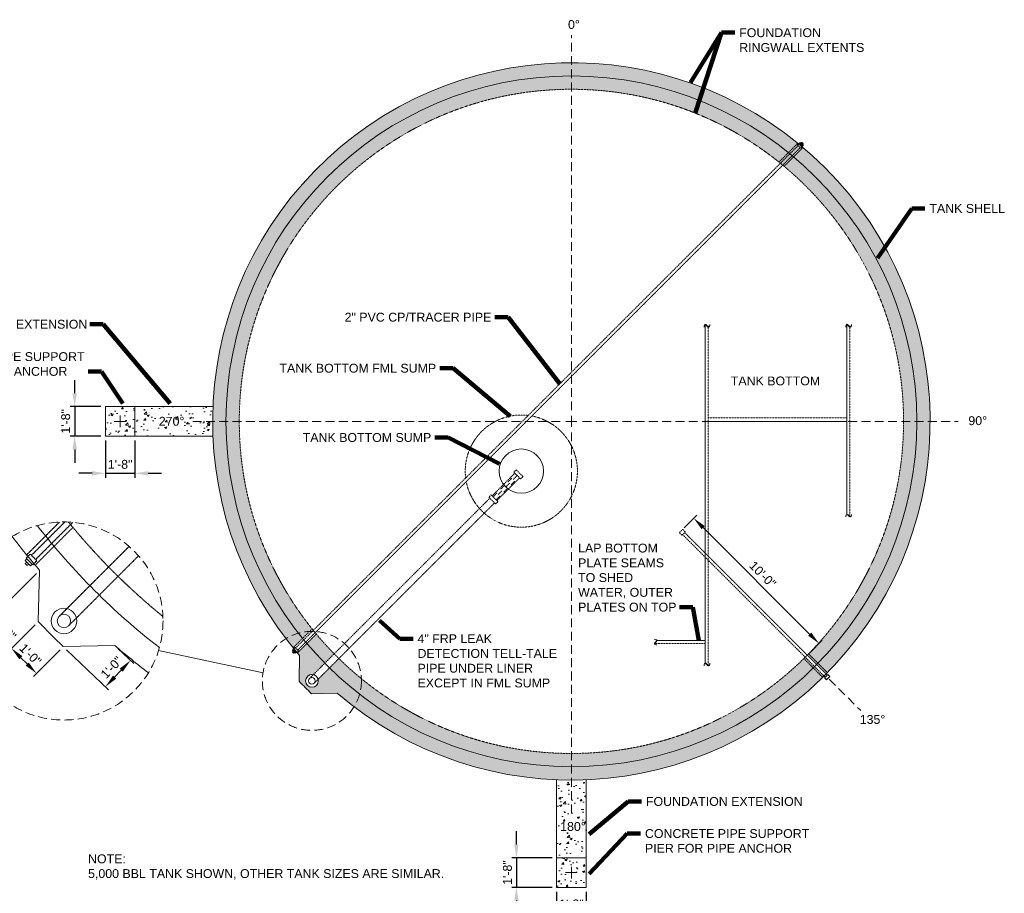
# Model space of a CAD drawing. Header units: inches. Extents: x -1412 to -265, y -396 to 498.
# Tile 5 of 5: x -1030 to -363, y -94 to 498. Entities that reach past the tile are written whole.
import ezdxf

# ---------------------------------------------------------------- set-up
doc = ezdxf.new("R2010")
doc.units = ezdxf.units.IN
doc.header["$MEASUREMENT"] = 0
for name, pattern in [('( Dashed )', [9, 6, -3]), ('DASHED', [0.23622, 0.15748, -0.07874]), ('HIDDEN', [0.19685, 0.15748, -0.03937])]:
    doc.linetypes.add(name, pattern=pattern)
doc.layers.get('DefPoints').update_dxf_attribs({"lineweight": 0})
for name, color, linetype, lineweight in [('G-ANNO-DIMS', 2, 'Continuous', 0), ('G-ANNO-MASK', 1, 'Continuous', 0), ('G-ANNO-NOTE', 4, 'Continuous', 30), ('G-ANNO-PATT', 250, 'Continuous', 0), ('G-ANNO-TEXT', 2, 'Continuous', 30), ('G-GRID-COOR', 2, 'Continuous', 13), ('G-GRID-IDEN', 3, 'Continuous', 13), ('M-DETL-LGHT', 3, 'Continuous', 0), ('M-DETL-MEDM', 5, 'Continuous', 0), ('M-DETL-MLGT', 2, 'Continuous', 0)]:
    doc.layers.add(name, color=color, linetype=linetype, lineweight=lineweight)
doc.styles.add("AEC_AC_09ArchDims-CC_1-4_1'", font='arial.ttf', dxfattribs={"height": 6})
doc.styles.add("AEC_AC_48Text-LeftTop_1-4_1'", font='arial.ttf', dxfattribs={"height": 6})
doc.styles.add('ROMANS', font='romans.shx', dxfattribs={"width": 0.8, "height": 0.125})
doc.dimstyles.new("AEC_AC_09_Arch-Dims_1-4_1'", dxfattribs={"dimtxt": 6, "dimasz": 9, "dimexe": 3, "dimexo": 3, "dimgap": 3, "dimtad": 1, "dimdec": 4, "dimzin": 15, "dimdsep": 46, "dimlunit": 4, "dimtxsty": "AEC_AC_09ArchDims-CC_1-4_1'", "dimcen": 0.09, "dimclrd": 256, "dimclre": 256, "dimazin": 2, "dimtfac": 0.7, "dimtdec": 4, "dimtix": 1, "dimtmove": 1, "dimatfit": 3, "dimfxl": 1, "dimfrac": 1, "dimtolj": 1, "dimtzin": 15, "dimlwd": 30, "dimlwe": 30, "dimarcsym": 0})
doc.dimstyles.new("AEC_AC_48_Notes_1-4_1'", dxfattribs={"dimtxt": 6, "dimasz": 9, "dimexe": 3, "dimexo": 3, "dimgap": 3, "dimtad": 1, "dimjust": 1, "dimdec": 3, "dimzin": 15, "dimdsep": 46, "dimlunit": 5, "dimtxsty": "AEC_AC_48Text-LeftTop_1-4_1'", "dimcen": 0.09, "dimclrd": 256, "dimclre": 256, "dimazin": 2, "dimtfac": 0.7, "dimtdec": 3, "dimtmove": 1, "dimatfit": 1, "dimfxl": 1, "dimfrac": 1, "dimtolj": 1, "dimtzin": 15, "dimlwd": 30, "dimlwe": 30, "dimarcsym": 0})

# ---------------------------------------------------------------- blocks, each defined once
blk = doc.blocks.new('*D53')
at = {"layer": 'DefPoints', "color": 0, "transparency": 16777216}
for p in [(-581.63, 151.78), (-488.14, 75.55), (-496.77, 66.92)]:
    blk.add_point(p, dxfattribs=at)
at = {"layer": 'G-ANNO-DIMS', "lineweight": 30, "transparency": 16777216}
for p, q in [((-579.51, 153.9), (-570.88, 162.54)), ((-566.64, 154.05), (-494.5, 81.92)), ((-494.65, 69.05), (-486.02, 77.68))]:
    blk.add_line(p, q, dxfattribs=at)
at = {"layer": 'G-ANNO-DIMS', "transparency": 16777216}
for points in [[(-565.57, 155.11), (-567.7, 152.99), (-573, 160.41)], [(-493.44, 82.98), (-495.56, 80.86), (-488.14, 75.55)]]:
    blk.add_solid(points, dxfattribs=at)
at = {"layer": 'G-ANNO-DIMS', "color": 0, "lineweight": 30, "transparency": 16777216, "insert": (-526.28, 122.27), "char_height": 6, "attachment_point": 5, "rotation": 315.00095, "style": "AEC_AC_09ArchDims-CC_1-4_1'"}
blk.add_mtext('\\A1;10\'-0"', dxfattribs=at)
blk = doc.blocks.new('*D58')
at = {"layer": 'DefPoints', "color": 0, "linetype": 'Continuous', "transparency": 16777216}
for p in [(-971.57, 236.02), (-992.37, 216.02), (-971.57, 216.02)]:
    blk.add_point(p, dxfattribs=at)
at = {"layer": 'G-ANNO-DIMS', "linetype": 'Continuous', "lineweight": 30, "transparency": 16777216}
for p, q in [((-992.37, 245.02), (-992.37, 254.02)), ((-974.57, 236.02), (-995.37, 236.02)), ((-992.37, 236.02), (-992.37, 216.02)), ((-974.57, 216.02), (-995.37, 216.02)), ((-992.37, 207.02), (-992.37, 198.02))]:
    blk.add_line(p, q, dxfattribs=at)
at = {"layer": 'G-ANNO-DIMS', "linetype": 'Continuous', "transparency": 16777216}
for points in [[(-993.87, 245.02), (-990.87, 245.02), (-992.37, 236.02)], [(-993.87, 207.02), (-990.87, 207.02), (-992.37, 216.02)]]:
    blk.add_solid(points, dxfattribs=at)
at = {"layer": 'G-ANNO-DIMS', "color": 0, "linetype": 'Continuous', "lineweight": 30, "transparency": 16777216, "insert": (-998.43, 226.02), "char_height": 6, "attachment_point": 5, "rotation": 90, "style": "AEC_AC_09ArchDims-CC_1-4_1'"}
blk.add_mtext('\\A1;1\'-8"', dxfattribs=at)
blk = doc.blocks.new('*D59')
at = {"layer": 'DefPoints', "color": 0, "linetype": 'Continuous', "transparency": 16777216}
for p in [(-971.57, 216.02), (-951.57, 216.02), (-951.57, 190.82)]:
    blk.add_point(p, dxfattribs=at)
at = {"layer": 'G-ANNO-DIMS', "linetype": 'Continuous', "lineweight": 30, "transparency": 16777216}
for p, q in [((-971.57, 213.02), (-971.57, 187.82)), ((-951.57, 213.02), (-951.57, 187.82)), ((-980.57, 190.82), (-989.57, 190.82)), ((-971.57, 190.82), (-951.57, 190.82)), ((-942.57, 190.82), (-933.57, 190.82))]:
    blk.add_line(p, q, dxfattribs=at)
at = {"layer": 'G-ANNO-DIMS', "linetype": 'Continuous', "transparency": 16777216}
for points in [[(-980.57, 192.32), (-980.57, 189.32), (-971.57, 190.82)], [(-942.57, 192.32), (-942.57, 189.32), (-951.57, 190.82)]]:
    blk.add_solid(points, dxfattribs=at)
at = {"layer": 'G-ANNO-DIMS', "color": 0, "linetype": 'Continuous', "lineweight": 30, "transparency": 16777216, "insert": (-961.57, 196.88), "char_height": 6, "attachment_point": 5, "style": "AEC_AC_09ArchDims-CC_1-4_1'"}
blk.add_mtext('\\A1;1\'-8"', dxfattribs=at)
blk = doc.blocks.new('*D60')
at = {"layer": 'DefPoints', "color": 0, "linetype": 'Continuous', "transparency": 16777216}
for p in [(-665.87, -89.68), (-645.87, -89.68), (-645.87, -107.03)]:
    blk.add_point(p, dxfattribs=at)
at = {"layer": 'G-ANNO-DIMS', "linetype": 'Continuous', "lineweight": 30, "transparency": 16777216}
for p, q in [((-665.87, -92.68), (-665.87, -110.03)), ((-645.87, -92.68), (-645.87, -110.03)), ((-674.87, -107.03), (-683.87, -107.03)), ((-665.87, -107.03), (-645.87, -107.03)), ((-636.87, -107.03), (-627.87, -107.03))]:
    blk.add_line(p, q, dxfattribs=at)
at = {"layer": 'G-ANNO-DIMS', "linetype": 'Continuous', "transparency": 16777216}
for points in [[(-674.87, -105.53), (-674.87, -108.53), (-665.87, -107.03)], [(-636.87, -105.53), (-636.87, -108.53), (-645.87, -107.03)]]:
    blk.add_solid(points, dxfattribs=at)
at = {"layer": 'G-ANNO-DIMS', "color": 0, "linetype": 'Continuous', "lineweight": 30, "transparency": 16777216, "insert": (-655.87, -100.97), "char_height": 6, "attachment_point": 5, "style": "AEC_AC_09ArchDims-CC_1-4_1'"}
blk.add_mtext('\\A1;1\'-8"', dxfattribs=at)
blk = doc.blocks.new('*D61')
at = {"layer": 'DefPoints', "color": 0, "linetype": 'Continuous', "transparency": 16777216}
for p in [(-665.87, -69.68), (-693.12, -89.68), (-665.87, -89.68)]:
    blk.add_point(p, dxfattribs=at)
at = {"layer": 'G-ANNO-DIMS', "linetype": 'Continuous', "lineweight": 30, "transparency": 16777216}
for p, q in [((-693.12, -60.68), (-693.12, -51.68)), ((-668.87, -69.68), (-696.12, -69.68)), ((-693.12, -69.68), (-693.12, -89.68)), ((-668.87, -89.68), (-696.12, -89.68)), ((-693.12, -98.68), (-693.12, -107.68))]:
    blk.add_line(p, q, dxfattribs=at)
at = {"layer": 'G-ANNO-DIMS', "linetype": 'Continuous', "transparency": 16777216}
for points in [[(-694.62, -60.68), (-691.62, -60.68), (-693.12, -69.68)], [(-694.62, -98.68), (-691.62, -98.68), (-693.12, -89.68)]]:
    blk.add_solid(points, dxfattribs=at)
at = {"layer": 'G-ANNO-DIMS', "color": 0, "linetype": 'Continuous', "lineweight": 30, "transparency": 16777216, "insert": (-699.18, -79.68), "char_height": 6, "attachment_point": 5, "rotation": 90, "style": "AEC_AC_09ArchDims-CC_1-4_1'"}
blk.add_mtext('\\A1;1\'-8"', dxfattribs=at)
blk = doc.blocks.new('*D62')
at = {"layer": 'DefPoints', "color": 0, "transparency": 16777216}
for p in [(-1016.18, 125.16), (-1017.02, 90.37), (-1035.15, 72.24)]:
    blk.add_point(p, dxfattribs=at)
at = {"layer": 'G-ANNO-DIMS', "lineweight": 30, "transparency": 16777216}
for p, q in [((-1018.3, 123.04), (-1054.25, 87.09)), ((-1019.14, 88.25), (-1037.28, 70.12)), ((-1045.76, 82.85), (-1041.52, 78.61))]:
    blk.add_line(p, q, dxfattribs=at)
at = {"layer": 'G-ANNO-DIMS', "transparency": 16777216}
for points in [[(-1044.7, 83.91), (-1046.82, 81.79), (-1052.12, 89.21)], [(-1040.46, 79.67), (-1042.58, 77.55), (-1035.15, 72.24)]]:
    blk.add_solid(points, dxfattribs=at)
at = {"layer": 'G-ANNO-DIMS', "color": 0, "lineweight": 30, "transparency": 16777216, "insert": (-1039.35, 85.02), "char_height": 6, "attachment_point": 5, "rotation": 314.99827, "style": "AEC_AC_09ArchDims-CC_1-4_1'"}
blk.add_mtext('\\A1;1\'-0"', dxfattribs=at)
blk = doc.blocks.new('*D63')
at = {"layer": 'DefPoints', "color": 0, "transparency": 16777216}
for p in [(-1017.02, 90.37), (-1000.05, 73.4), (-1018.18, 55.27)]:
    blk.add_point(p, dxfattribs=at)
at = {"layer": 'G-ANNO-DIMS', "lineweight": 30, "transparency": 16777216}
for p, q in [((-1019.14, 88.25), (-1037.28, 70.12)), ((-1002.17, 71.28), (-1020.31, 53.15)), ((-1028.79, 65.88), (-1024.55, 61.64))]:
    blk.add_line(p, q, dxfattribs=at)
at = {"layer": 'G-ANNO-DIMS', "transparency": 16777216}
for points in [[(-1027.73, 66.94), (-1029.85, 64.82), (-1035.15, 72.24)], [(-1023.49, 62.7), (-1025.61, 60.58), (-1018.18, 55.27)]]:
    blk.add_solid(points, dxfattribs=at)
at = {"layer": 'G-ANNO-DIMS', "color": 0, "lineweight": 30, "transparency": 16777216, "insert": (-1022.38, 68.05), "char_height": 6, "attachment_point": 5, "rotation": 314.99827, "style": "AEC_AC_09ArchDims-CC_1-4_1'"}
blk.add_mtext('\\A1;1\'-0"', dxfattribs=at)
blk = doc.blocks.new('*D64')
at = {"layer": 'DefPoints', "color": 0, "transparency": 16777216}
for p in [(-1000.05, 73.4), (-965.27, 74.25), (-954.55, 64.03)]:
    blk.add_point(p, dxfattribs=at)
at = {"layer": 'G-ANNO-DIMS', "lineweight": 30, "transparency": 16777216}
for p, q in [((-997.88, 71.33), (-969.38, 44.14)), ((-963.1, 72.18), (-952.38, 61.95)), ((-965.34, 52.72), (-960.77, 57.51))]:
    blk.add_line(p, q, dxfattribs=at)
at = {"layer": 'G-ANNO-DIMS', "transparency": 16777216}
for points in [[(-961.85, 58.55), (-959.68, 56.48), (-954.55, 64.03)], [(-966.42, 53.76), (-964.25, 51.69), (-971.55, 46.21)]]:
    blk.add_solid(points, dxfattribs=at)
at = {"layer": 'G-ANNO-DIMS', "color": 0, "lineweight": 30, "transparency": 16777216, "insert": (-967.44, 59.3), "char_height": 6, "attachment_point": 5, "rotation": 46.34653, "style": "AEC_AC_09ArchDims-CC_1-4_1'"}
blk.add_mtext('\\A1;1\'-0"', dxfattribs=at)

msp = doc.modelspace()

# ---------------------------------------------------------------- hatches: boundary and pattern name
at = {"layer": 'G-ANNO-PATT'}
h = msp.add_hatch(dxfattribs=at)
h.set_pattern_fill('AR-CONC', color=256, style=0, pattern_type=2)
h.set_pattern_definition([(50, (-425.43, 175.07), (14.3452, -1.25504), [1.5, -16.5]), (355, (-425.43, 175.07), (-2.77503, 15.04384), [1.2, -13.2]), (100.4514, (-424.234, 174.965), (11.57018, 13.7888), [1.2748, -14.02284]), (46.1842, (-425.43, 179.07), (21.3448, -3.3104), [2.25, -24.75]), (96.6356, (-423.65, 178.794), (18.6932, 19.4824), [1.9122, -21.0343]), (351.184, (-425.43, 179.07), (18.6932, 19.4824), [1.8, -19.8]), (21, (-423.43, 178.07), (11.93814, -8.05238), [1.5, -16.5]), (326, (-423.43, 178.07), (4.8663, 14.503), [1.2, -13.2]), (71.4514, (-422.435, 177.399), (16.80445, 6.45062), [1.2748, -14.02284]), (37.5, (-425.4297, 175.0695), (0.243197, 6.657877), [0, -13.04, 0, -13.4, 0, -13.25]), (7.5, (-425.43, 175.0695), (5.26139, 7.88823), [0, -7.64, 0, -12.74, 0, -5.05]), (327.5, (-429.8897, 175.0695), (10.67645, -0.4511), [0, -5, 0, -15.6, 0, -20.7]), (317.5, (-431.89, 175.07), (11.66372, 2.0021), [0, -6.5, 0, -10.36, 0, -14.7])])
h.paths.add_polyline_path([(-483.33262, 54.90674, 2.243740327), (-844.31456, 72.60607), (-831.51472, 85.40615, -2.230934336), (-496.0611, 67.63433)])
h = msp.add_hatch(dxfattribs=at)
h.set_pattern_fill('AR-CONC', color=256, style=0, pattern_type=2)
h.set_pattern_definition([(50, (-957.861, 219.457), (14.345, -1.255), [1.5, -16.5]), (355, (-957.861, 219.457), (-2.775, 15.044), [1.2, -13.2]), (100.45, (-956.666, 219.352), (11.57, 13.789), [1.275, -14.023]), (46.18, (-957.861, 223.457), (21.345, -3.31), [2.25, -24.75]), (96.64, (-956.082, 223.181), (18.693, 19.482), [1.912, -21.034]), (351.18, (-957.861, 223.457), (18.693, 19.482), [1.8, -19.8]), (21, (-955.861, 222.457), (11.938, -8.0524), [1.5, -16.5]), (326, (-955.861, 222.457), (4.866, 14.503), [1.2, -13.2]), (71.45, (-954.866, 221.786), (16.8044, 6.451), [1.275, -14.023]), (37.5, (-957.861, 219.457), (0.2432, 6.6579), [0, -13.04, 0, -13.4, 0, -13.25]), (7.5, (-957.861, 219.457), (5.2614, 7.8882), [0, -7.64, 0, -12.74, 0, -5.05]), (327.5, (-962.321, 219.457), (10.6764, -0.4511), [0, -5, 0, -15.6, 0, -20.7]), (317.5, (-964.321, 219.457), (11.6637, 2.002), [0, -6.5, 0, -10.36, 0, -14.7])])
h.paths.add_polyline_path([(-971.57101, 236.02283), (-971.57101, 216.02283), (-951.57101, 216.02283), (-951.57101, 236.02283)])
h = msp.add_hatch(dxfattribs=at)
h.set_pattern_fill('AR-CONC', color=256, style=0, pattern_type=2)
h.set_pattern_definition([(50, (-945.359, 226.894), (14.3452, -1.255), [1.5, -16.5]), (355, (-945.359, 226.894), (-2.775, 15.044), [1.2, -13.2]), (100.45, (-944.163, 226.789), (11.57, 13.789), [1.2748, -14.023]), (46.184, (-945.359, 230.894), (21.345, -3.3104), [2.25, -24.75]), (96.636, (-943.58, 230.618), (18.693, 19.482), [1.912, -21.034]), (351.184, (-945.359, 230.894), (18.693, 19.482), [1.8, -19.8]), (21, (-943.359, 229.894), (11.938, -8.0524), [1.5, -16.5]), (326, (-943.359, 229.894), (4.8663, 14.503), [1.2, -13.2]), (71.45, (-942.364, 229.223), (16.8044, 6.4506), [1.2748, -14.023]), (37.5, (-945.359, 226.894), (0.2432, 6.6579), [0, -13.04, 0, -13.4, 0, -13.25]), (7.5, (-945.359, 226.894), (5.2614, 7.8882), [0, -7.64, 0, -12.74, 0, -5.05]), (327.5, (-949.819, 226.894), (10.67645, -0.4511), [0, -5, 0, -15.6, 0, -20.7]), (317.5, (-951.819, 226.894), (11.6637, 2.0021), [0, -6.5, 0, -10.36, 0, -14.7])])
h.paths.add_polyline_path([(-898.66164, 216.02283, -0.020584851), (-898.66164, 236.02283), (-951.57101, 236.02283), (-951.57101, 216.02283)])
h = msp.add_hatch(dxfattribs=at)
h.set_pattern_fill('AR-CONC', color=256, style=0, pattern_type=2)
h.set_pattern_definition([(50, (-715.009, -0.4), (14.3452, -1.25504), [1.5, -16.5]), (355, (-715.009, -0.4), (-2.775, 15.0438), [1.2, -13.2]), (100.4514, (-713.814, -0.504), (11.5702, 13.7888), [1.2748, -14.02284]), (46.184, (-715.009, 3.6), (21.3448, -3.3104), [2.25, -24.75]), (96.636, (-713.23, 3.324), (18.6932, 19.4824), [1.9122, -21.0343]), (351.184, (-715.01, 3.6), (18.6932, 19.4824), [1.8, -19.8]), (21, (-713.009, 2.6), (11.93814, -8.0524), [1.5, -16.5]), (326, (-713.009, 2.6), (4.8663, 14.503), [1.2, -13.2]), (71.4514, (-712.014, 1.93), (16.80445, 6.4506), [1.2748, -14.02284]), (37.5, (-715.009, -0.3997), (0.2432, 6.65788), [0, -13.04, 0, -13.4, 0, -13.25]), (7.5, (-715.009, -0.4), (5.2614, 7.88823), [0, -7.64, 0, -12.74, 0, -5.05]), (327.5, (-719.469, -0.3997), (10.67645, -0.4511), [0, -5, 0, -15.6, 0, -20.7]), (317.5, (-721.469, -0.4), (11.66372, 2.0021), [0, -6.5, 0, -10.36, 0, -14.7])])
h.paths.add_polyline_path([(-497.4753, 66.2201, -0.409990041), (-813.36621, 65.33944), (-827.48301, 51.22185, -3.551783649), (-830.66278, 54.40604), (-816.54822, 68.5214, -0.020057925), (-828.65284, 81.90405), (-841.42875, 69.12791, 0.002335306), (-839.95509, 67.40141), (-840.37775, 50.00873, 0.011766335), (-831.89272, 41.52319), (-814.50001, 41.9448, 0.391486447), (-484.74682, 53.4925)])
h = msp.add_hatch(dxfattribs=at)
h.set_pattern_fill('AR-CONC', color=256, style=0, pattern_type=2)
h.set_pattern_definition([(50, (-658.772, -59.903), (14.3452, -1.255), [1.5, -16.5]), (355, (-658.772, -59.903), (-2.775, 15.044), [1.2, -13.2]), (100.45, (-657.576, -60.008), (11.57, 13.789), [1.2748, -14.023]), (46.184, (-658.772, -55.903), (21.345, -3.3104), [2.25, -24.75]), (96.636, (-656.993, -56.18), (18.693, 19.482), [1.912, -21.034]), (351.184, (-658.772, -55.903), (18.693, 19.482), [1.8, -19.8]), (21, (-656.772, -56.903), (11.938, -8.0524), [1.5, -16.5]), (326, (-656.772, -56.903), (4.8663, 14.503), [1.2, -13.2]), (71.45, (-655.777, -57.574), (16.8044, 6.4506), [1.2748, -14.023]), (37.5, (-658.772, -59.9034), (0.2432, 6.6579), [0, -13.04, 0, -13.4, 0, -13.25]), (7.5, (-658.772, -59.903), (5.2614, 7.8882), [0, -7.64, 0, -12.74, 0, -5.05]), (327.5, (-663.232, -59.9034), (10.67645, -0.4511), [0, -5, 0, -15.6, 0, -20.7]), (317.5, (-665.232, -59.903), (11.6637, 2.0021), [0, -6.5, 0, -10.36, 0, -14.7])])
h.paths.add_polyline_path([(-645.86749, -16.77132, -0.020584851), (-665.86749, -16.77132), (-665.86749, -69.68069), (-645.86749, -69.68069)])
h = msp.add_hatch(dxfattribs=at)
h.set_pattern_fill('AR-CONC', color=256, style=0, pattern_type=2)
h.set_pattern_definition([(50, (-662.247, -74.004), (14.345, -1.255), [1.5, -16.5]), (355, (-662.247, -74.004), (-2.775, 15.044), [1.2, -13.2]), (100.45, (-661.052, -74.109), (11.57, 13.789), [1.275, -14.023]), (46.184, (-662.247, -70.004), (21.345, -3.31), [2.25, -24.75]), (96.64, (-660.469, -70.28), (18.693, 19.482), [1.912, -21.034]), (351.18, (-662.247, -70.004), (18.693, 19.482), [1.8, -19.8]), (21, (-660.247, -71.004), (11.938, -8.0524), [1.5, -16.5]), (326, (-660.247, -71.004), (4.866, 14.503), [1.2, -13.2]), (71.45, (-659.253, -71.675), (16.8044, 6.451), [1.275, -14.023]), (37.5, (-662.2474, -74.004), (0.2432, 6.6579), [0, -13.04, 0, -13.4, 0, -13.25]), (7.5, (-662.2474, -74.004), (5.2614, 7.8882), [0, -7.64, 0, -12.74, 0, -5.05]), (327.5, (-666.7074, -74.004), (10.6764, -0.4511), [0, -5, 0, -15.6, 0, -20.7]), (317.5, (-668.707, -74.004), (11.6637, 2.002), [0, -6.5, 0, -10.36, 0, -14.7])])
h.paths.add_polyline_path([(-665.86749, -89.68069), (-645.86749, -89.68069), (-645.86749, -69.68069), (-665.86749, -69.68069)])

# ---------------------------------------------------------------- linework, layer by layer
at = {"layer": 'G-GRID-COOR', "linetype": '( Dashed )'}
for p, q in [((-655.86749, 233.53582), (-655.86749, 487.56303)), ((-663.38048, 226.02283), (-915.20358, 226.02283)), ((-648.3545, 226.02283), (-393.91788, 226.02283)), ((-655.86749, 218.50984), (-655.86749, -39.41496)), ((-481.20849, 51.36383), (-459.88813, 30.04347))]:
    msp.add_line(p, q, dxfattribs=at)
at = {"layer": 'G-GRID-COOR', "linetype": 'Continuous'}
for p, q in [((-961.57101, 222.02283), (-961.57101, 230.02283)), ((-655.86749, 222.33189), (-655.86749, 229.71377)), ((-965.57101, 226.02283), (-957.57101, 226.02283)), ((-659.55843, 226.02283), (-652.17655, 226.02283)), ((-651.86749, -79.68069), (-659.86749, -79.68069)), ((-655.86749, -83.68069), (-655.86749, -75.68069))]:
    msp.add_line(p, q, dxfattribs=at)
at = {"layer": 'G-GRID-IDEN'}
msp.add_line((-935.53904, 70.89688), (-864.77749, 55.66973), dxfattribs=at)
at = {"layer": 'G-GRID-IDEN', "linetype": '( Dashed )'}
for centre, radius in [((-999.61948, 90.78492), 67.09574), ((-831.67616, 50.2143), 33.54787)]:
    msp.add_circle(centre, radius, dxfattribs=at)
at = {"layer": 'M-DETL-LGHT'}
for p, q in [((-501.3182, 414.67376), (-501.93945, 414.05251)), ((-501.3182, 414.67376), (-499.07392, 412.42949)), ((-500.52538, 415.01773), (-501.09369, 414.44941)), ((-500.52538, 415.01773), (-498.73004, 413.22239)), ((-499.49857, 414.92247), (-499.96432, 414.45672)), ((-499.49857, 414.92247), (-498.82529, 414.24919)), ((-498.82529, 414.24919), (-499.29104, 413.78344)), ((-499.07392, 412.42949), (-499.50534, 411.99807)), ((-498.73004, 413.22223), (-499.29827, 412.65399)), ((-898.66164, 236.02283), (-971.57101, 236.02283)), ((-971.57101, 236.02283), (-971.57101, 216.02283)), ((-951.57101, 236.02283), (-951.57101, 216.02283)), ((-898.66164, 216.02283), (-971.57101, 216.02283)), ((-844.86088, 70.67889), (-844.29257, 71.24721)), ((-844.86088, 70.67889), (-843.06552, 68.88356)), ((-844.76562, 69.65209), (-844.29987, 70.11784)), ((-844.76562, 69.65209), (-844.09233, 68.97881)), ((-844.51692, 71.47171), (-843.89568, 72.09297)), ((-844.51692, 71.47171), (-842.27263, 69.22746)), ((-844.09233, 68.97881), (-843.62658, 69.44456)), ((-843.06537, 68.88356), (-842.49713, 69.45181)), ((-842.27263, 69.22746), (-841.84122, 69.65888)), ((-840.37775, 50.00873), (-839.95509, 67.40141)), ((-484.45359, 52.37144), (-482.2094, 54.6158)), ((-480.7859, 53.19241), (-482.2094, 54.6158)), ((-480.78595, 53.19236), (-481.40714, 53.8135)), ((-483.34078, 51.25861), (-484.45359, 52.37144)), ((-483.03014, 50.94799), (-483.65142, 51.56922)), ((-483.03014, 50.94799), (-480.78595, 53.19236)), ((-831.89272, 41.52319), (-814.50001, 41.9448)), ((-665.86749, -16.77132), (-665.86749, -89.68069)), ((-645.86749, -16.77132), (-645.86749, -89.68069)), ((-665.86749, -69.68069), (-645.86749, -69.68069)), ((-665.86749, -89.68069), (-645.86749, -89.68069))]:
    msp.add_line(p, q, dxfattribs=at)
at = {"layer": 'M-DETL-LGHT', "ltscale": 2}
for p, q in [((-1025.301, 133.29975), (-1024.05851, 134.54227)), ((-1025.98892, 131.7141), (-1024.8523, 132.85074)), ((-1025.98892, 131.7141), (-1022.3982, 128.12345)), ((-1025.79839, 129.66049), (-1024.8669, 130.592)), ((-1025.79839, 129.66049), (-1024.45181, 128.31394)), ((-1025.301, 133.29975), (-1020.81241, 128.81124)), ((-1024.45181, 128.31394), (-1023.52032, 129.24545)), ((-1022.39789, 128.12345), (-1021.26143, 129.25994)), ((-1020.81241, 128.81124), (-1019.9496, 129.67407)), ((-1017.02265, 90.37378), (-1016.17734, 125.15914)), ((-1000.0526, 73.4027), (-965.26718, 74.24592))]:
    msp.add_line(p, q, dxfattribs=at)
at = {"layer": 'M-DETL-LGHT', "linetype": 'DASHED'}
msp.add_circle((-655.86749, 226.02283), 225, dxfattribs=at)
at = {"layer": 'M-DETL-LGHT'}
for centre, radius in [((-689.79342, 192.32082), 15), ((-831.67616, 50.2143), 4.3125), ((-831.67616, 50.2143), 2.25266)]:
    msp.add_circle(centre, radius, dxfattribs=at)
at = {"layer": 'M-DETL-LGHT', "ltscale": 2}
for radius in [8.625, 4.50533]:
    msp.add_circle((-999.61948, 90.78492), radius, dxfattribs=at)
at = {"layer": 'M-DETL-LGHT'}
for radius, start, end in [(243, 229.24629498, 220.75024965), (255, 223.6500119, 226.34653273)]:
    msp.add_arc((-655.86749, 226.02283), radius, start, end, dxfattribs=at)
at = {"layer": 'M-DETL-LGHT', "linetype": 'HIDDEN'}
for start, end in [(82.94004961, 187.06048513), (190.79209248, 79.20844375)]:
    msp.add_arc((-689.79342, 192.32082), 38, start, end, dxfattribs=at)
at = {"layer": 'M-DETL-LGHT', "linetype": 'DASHED', "ltscale": 2}
msp.add_arc((-648.00214, 442.40199), 450, 219.22906953, 230.77088431, dxfattribs=at)
at = {"layer": 'M-DETL-LGHT', "ltscale": 2}
for radius, start, end in [(486, 217.28508991, 220.75024965), (510, 223.6500119, 226.34653273), (486, 229.24629498, 232.71486394)]:
    msp.add_arc((-648.00214, 442.40199), radius, start, end, dxfattribs=at)
at = {"layer": 'M-DETL-MEDM'}
msp.add_circle((-655.86749, 226.02283), 234, dxfattribs=at)
at = {"layer": 'M-DETL-MEDM', "ltscale": 2}
msp.add_arc((-648.00214, 442.40199), 468, 217.82410667, 232.17584718, dxfattribs=at)
at = {"layer": 'M-DETL-MLGT', "linetype": 'HIDDEN'}
for p, q in [((-515.25251, 401.67142), (-502.45255, 414.47138)), ((-501.93945, 414.05251), (-502.74164, 413.25032)), ((-502.32433, 412.833), (-842.67623, 72.47792)), ((-500.91012, 411.41879), (-841.26201, 71.06372)), ((-511.75039, 398.80958), (-498.97436, 411.58561)), ((-502.74164, 413.25032), (-500.49737, 411.00604)), ((-499.48622, 412.01719), (-500.49737, 411.00604)), ((-469.29706, 228.39496), (-563.29706, 228.39496)), ((-694.14546, 190.93103), (-709.56286, 175.51276)), ((-690.96394, 187.74859), (-706.38134, 172.33032)), ((-698.7016, 185.15407), (-696.20931, 187.64564)), ((-695.15644, 186.73093), (-692.66415, 189.2225)), ((-693.29805, 193.18898), (-694.85058, 191.63636)), ((-690.25505, 187.0395), (-694.85058, 191.63636)), ((-688.70251, 188.59212), (-693.29805, 193.18898)), ((-688.70251, 188.59212), (-690.25505, 187.0395)), ((-703.7554, 180.10172), (-701.26312, 182.59329)), ((-701.71896, 178.06469), (-699.22667, 180.55626)), ((-700.27947, 181.60936), (-697.78719, 184.10093)), ((-696.66515, 183.11704), (-694.17286, 185.60861)), ((-711.1154, 173.96014), (-833.26522, 51.80346)), ((-710.26987, 176.21997), (-711.8224, 174.66735)), ((-707.22687, 170.07049), (-711.8224, 174.66735)), ((-705.67434, 171.62312), (-710.26987, 176.21997)), ((-708.7746, 175.08397), (-706.28231, 177.57554)), ((-706.73815, 173.04694), (-704.24586, 175.53851)), ((-705.36789, 176.5224), (-702.87561, 179.01398)), ((-707.93388, 170.7777), (-830.08334, 48.62138)), ((-705.67434, 171.62312), (-707.22687, 170.07049)), ((-582.75253, 150.66078), (-580.50835, 152.90514)), ((-580.95617, 148.86456), (-582.75253, 150.66078)), ((-580.95617, 148.86456), (-578.71198, 151.10892)), ((-580.54084, 149.27991), (-484.03966, 52.7854)), ((-578.71198, 151.10892), (-580.50835, 152.90514)), ((-579.12669, 150.69418), (-482.6255, 54.19967)), ((-831.51472, 85.40615), (-844.31456, 72.60607)), ((-828.65284, 81.90405), (-841.42875, 69.1279)), ((-565.29706, 75.47745), (-598.89586, 75.47745)), ((-843.89568, 72.09297), (-843.09349, 72.89517)), ((-843.09349, 72.89517), (-840.8492, 70.65092)), ((-841.86033, 69.63976), (-840.8492, 70.65092)), ((-495.07506, 68.41723), (-482.45402, 55.79719)), ((-498.36496, 65.34317), (-485.78877, 52.76797))]:
    msp.add_line(p, q, dxfattribs=at)
at = {"layer": 'M-DETL-MLGT'}
for p, q in [((-563.29706, 226.02283), (-469.29706, 226.02283)), ((-565.29706, 77.47745), (-597.4779, 77.47745))]:
    msp.add_line(p, q, dxfattribs=at)
at = {"layer": 'M-DETL-MLGT', "linetype": 'HIDDEN', "ltscale": 2}
for p, q in [((-1002.6531, 157.81205), (-1024.89627, 135.56846)), ((-999.05373, 157.87828), (-1021.61962, 135.31217)), ((-993.57285, 154.16443), (-1019.12467, 128.61213)), ((-993.65972, 157.61545), (-1018.79117, 132.48376)), ((-955.46184, 141.30166), (-1002.7976, 93.96323)), ((-1024.05851, 134.54227), (-1022.45414, 136.14667)), ((-1022.45414, 136.14667), (-1017.96555, 131.65816)), ((-949.0982, 134.93737), (-996.43383, 87.59908)), ((-1019.98782, 129.63585), (-1017.96555, 131.65816))]:
    msp.add_line(p, q, dxfattribs=at)
at = {"layer": 'M-DETL-MLGT', "flags": 128}
for points in [[(-565.29706, 291.96482), (-565.29706, 62.56766)], [(-469.29706, 291.992), (-469.29706, 163.42638)]]:
    msp.add_lwpolyline(points, dxfattribs=at)
at = {"layer": 'M-DETL-MLGT', "linetype": 'HIDDEN'}
for points in [[(-563.29706, 290.67658), (-563.29706, 61.23976)], [(-467.29706, 290.67658), (-467.29706, 162.10249)]]:
    msp.add_lwpolyline(points, dxfattribs=at)

# ---------------------------------------------------------------- texts
at = {"layer": 'G-ANNO-MASK', "char_height": 6, "width": 9.8267706, "attachment_point": 5, "style": 'ROMANS'}
for insert in [(-564.04679, 291.14843), (-468.04679, 291.14843), (-468.04679, 162.57096), (-564.04679, 61.71145)]:
    msp.add_mtext('\\H1x;\\W0.8;~', dxfattribs=dict(at, insert=insert))
at = {"layer": 'G-ANNO-MASK', "insert": (-598.32525, 76.44645), "char_height": 6, "width": 9.8267706, "attachment_point": 5, "rotation": 270, "style": 'ROMANS'}
msp.add_mtext('\\H1x;\\W0.8;~', dxfattribs=at)
at = {"layer": 'G-ANNO-NOTE', "lineweight": 13, "char_height": 6, "style": "AEC_AC_48Text-LeftTop_1-4_1'"}
for s, insert, attachment_point in [('0°', (-658.18763, 497.89879), 1), ('FOUNDATION\\PRINGWALL EXTENTS', (-542.17924, 476.26427), 7), ('TANK SHELL', (-413.36128, 370.24831), 4), ('2" PVC CP/TRACER PIPE ', (-809.50188, 293.54405), 7), ('FOUNDATION EXTENSION', (-1089.94627, 288.73835), 7), ('TANK BOTTOM FML SUMP', (-853.6534, 258.96981), 7), ('TANK BOTTOM', (-547.89045, 256.40973), 1), ('270°', (-935.37173, 229.08325), 1), ('90°', (-386.95529, 229.49201), 1), ('TANK BOTTOM SUMP', (-837.86524, 212.01057), 7), ('135°', (-460.55054, 27.06934), 1), ('FOUNDATION EXTENSION', (-605.37288, -31.52749), 4), ('180°', (-663.48449, -45.4495), 1)]:
    msp.add_mtext(s, dxfattribs=dict(at, insert=insert, attachment_point=attachment_point))
at = {"layer": 'G-ANNO-NOTE', "lineweight": 13, "char_height": 6, "attachment_point": 7, "style": "AEC_AC_48Text-LeftTop_1-4_1'"}
for s, insert, width in [('CONCRETE PIPE SUPPORT PIER FOR PIPE ANCHOR', (-1096.95543, 256.80867), 114.4176066), ('LAP BOTTOM PLATE SEAMS TO SHED WATER, OUTER PLATES ON TOP', (-651.32557, 97.10178), 67.9800046), ('CONCRETE PIPE SUPPORT PIER FOR PIPE ANCHOR', (-606.04668, -66.30585), 115.301013)]:
    msp.add_mtext(s, dxfattribs=dict(at, insert=insert, width=width))
at = {"layer": 'G-ANNO-NOTE', "linetype": 'Continuous', "insert": (-760.12373, 81.79497), "char_height": 6, "width": 96.7149718, "attachment_point": 1, "style": "AEC_AC_48Text-LeftTop_1-4_1'"}
msp.add_mtext('4" FRP LEAK DETECTION TELL-TALE PIPE UNDER LINER EXCEPT IN FML SUMP', dxfattribs=at)
at = {"layer": 'G-ANNO-TEXT', "lineweight": 13, "insert": (-983.29583, -67.35182), "char_height": 6, "attachment_point": 1, "style": "AEC_AC_48Text-LeftTop_1-4_1'"}
msp.add_mtext('NOTE:  \\P5,000 BBL TANK SHOWN, OTHER TANK SIZES ARE SIMILAR.', dxfattribs=at)

# ---------------------------------------------------------------- dimensions: what is measured, and where the dimension line sits
at = {"layer": 'G-ANNO-DIMS', "linetype": 'Continuous', "lineweight": 30}
for base, p1, p2, picture, middle in [((-992.3678, 216.02283), (-971.57101, 236.02283), (-971.57101, 216.02283), '*D58', (-998.43123, 226.02283)), ((-693.11691, -89.68069), (-665.86749, -69.68069), (-665.86749, -89.68069), '*D61', (-699.18034, -79.68069))]:
    dim = msp.add_linear_dim(base=base, p1=p1, p2=p2, angle=270, dimstyle="AEC_AC_09_Arch-Dims_1-4_1'", dxfattribs=at)
    dim.commit()
    dim.dimension.update_dxf_attribs({"geometry": picture, "text_midpoint": middle})
for base, p1, p2, picture, middle in [((-951.57101, 190.8208), (-971.57101, 216.02283), (-951.57101, 216.02283), '*D59', (-961.57101, 196.88424)), ((-645.86749, -107.03486), (-665.86749, -89.68069), (-645.86749, -89.68069), '*D60', (-655.86749, -100.97142))]:
    dim = msp.add_linear_dim(base=base, p1=p1, p2=p2, dimstyle="AEC_AC_09_Arch-Dims_1-4_1'", dxfattribs=at)
    dim.commit()
    dim.dimension.update_dxf_attribs({"geometry": picture, "text_midpoint": middle})
at = {"layer": 'G-ANNO-DIMS', "lineweight": 30}
dim = msp.add_linear_dim(base=(-488.13773, 75.55483), p1=(-581.63044, 151.78296), p2=(-496.76846, 66.92381), angle=315.00095291, dimstyle="AEC_AC_09_Arch-Dims_1-4_1'", dxfattribs=at)
dim.commit()
dim.dimension.update_dxf_attribs({"geometry": '*D53', "text_midpoint": (-526.28129, 122.27198)})
for base, p1, p2, angle, picture, middle in [((-1035.15409, 72.24343), (-1016.17734, 125.15914), (-1017.02265, 90.37378), 314.99827232, '*D62', (-1039.35149, 85.01634)), ((-1018.18404, 55.27235), (-1017.02265, 90.37378), (-1000.0526, 73.4027), 314.99827232, '*D63', (-1022.38144, 68.04526)), ((-954.55445, 64.02524), (-1000.0526, 73.4027), (-965.26718, 74.24592), 46.34653273, '*D64', (-967.43984, 59.30335))]:
    dim = msp.add_linear_dim(base=base, p1=p1, p2=p2, angle=angle, text='1\'-0"', dimstyle="AEC_AC_09_Arch-Dims_1-4_1'", dxfattribs=at)
    dim.commit()
    dim.dimension.update_dxf_attribs({"geometry": picture, "text_midpoint": middle})

# ---------------------------------------------------------------- leaders
at = {"layer": 'G-ANNO-NOTE', "lineweight": 30, "annotation_type": 0, "has_hookline": 1}
for points, hookline_direction, text_width in [([(-575.29163, 455.5441), (-554.17924, 489.47235), (-545.17924, 489.47235)], 0, 83.66849), ([(-448.50994, 336.61992), (-425.36128, 370.24831), (-416.36128, 370.24831)], 0, 50.74625), ([(-663.72366, 251.43216), (-698.77627, 296.64695), (-707.77627, 296.64695)], 1, 98.69714), ([(-927.68204, 238.02283), (-973.1109, 291.84124), (-982.1109, 291.84124)], 1, 104.80355), ([(-697.2565, 229.58075), (-736.01773, 262.07271), (-745.01773, 262.07271)], 1, 105.61392), ([(-959.81566, 238.02283), (-974.19781, 259.91156), (-983.19781, 259.91156)], 1, 110.72578), ([(-704.61386, 197.31371), (-739.32256, 215.11347), (-748.32256, 215.11347)], 1, 86.52115), ([(-569.47096, 77.47747), (-573.71429, 100.20467), (-582.71429, 100.20467)], 1, 65.59482), ([(-643.86749, -53.59574), (-617.37288, -31.52749), (-608.37288, -31.52749)], 0, 104.80355), ([(-643.86749, -80.41037), (-618.04668, -53.09777), (-609.04668, -53.09777)], 0, 110.72578)]:
    msp.add_leader(points, dimstyle="AEC_AC_48_Notes_1-4_1'", override={"dimtad": 0, "dimclrd": 0, "dimlwd": 65534}, dxfattribs=dict(at, hookline_direction=hookline_direction, text_width=text_width))
at = {"layer": 'G-ANNO-NOTE', "lineweight": 30}
msp.add_leader([(-571.92263, 434.87258), (-554.17924, 489.47235)], dimstyle="AEC_AC_48_Notes_1-4_1'", override={"dimclrd": 0, "dimlwd": 65534}, dxfattribs=at)
at = {"layer": 'G-ANNO-NOTE', "linetype": 'Continuous', "lineweight": 30, "annotation_type": 0, "has_hookline": 1, "hookline_direction": 0, "text_width": 93.4502}
msp.add_leader([(-785.9009, 91.0855), (-772.12373, 78.79269), (-763.12373, 78.79269)], dimstyle="AEC_AC_48_Notes_1-4_1'", override={"dimtad": 0, "dimclrd": 0, "dimlwd": 65534}, dxfattribs=at)

doc.saveas('drawing.dxf')
